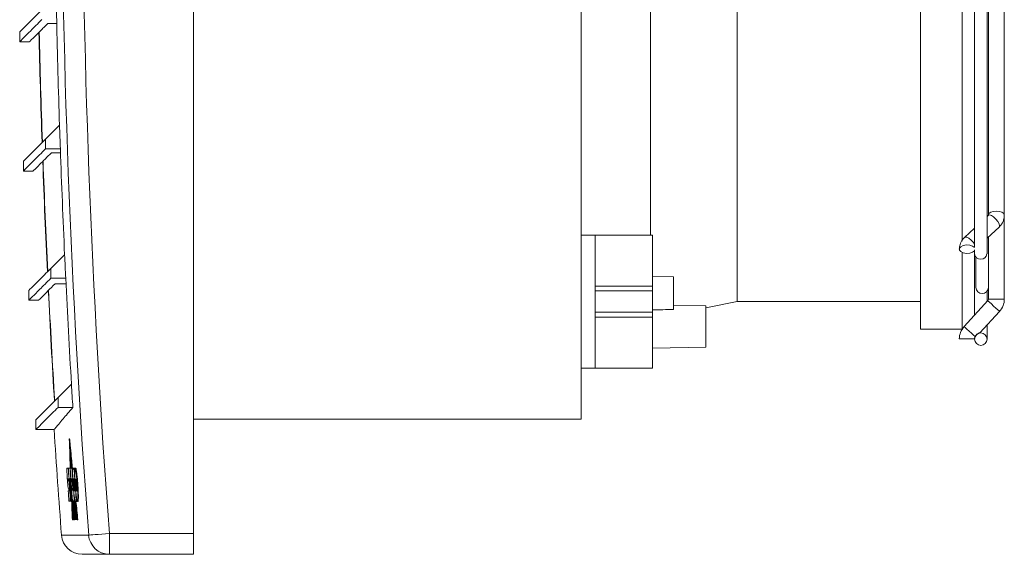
# Model space of a CAD drawing. Header units: millimetres. Extents: x -156 to 568, y -157 to 277.
# Tile 1 of 5: x -156 to -13, y 62 to 139. Entities that reach past the tile are written whole.
import ezdxf

# ---------------------------------------------------------------- set-up
doc = ezdxf.new("R2010")
doc.units = ezdxf.units.MM

msp = doc.modelspace()

# ---------------------------------------------------------------- linework, layer by layer
at = {"color": 7, "linetype": 'Continuous', "lineweight": 15}
for p, q in [((-130.57, 65.17), (-130.57, 274.17)), ((-74.57, 257.67), (-74.57, 81.67)), ((-64.57, 108.27), (-64.57, 190.75)), ((-52.07, 98.67), (-52.07, 190.62)), ((-17.77, 188.23), (-17.77, 106.61)), ((-15.97, 105.56), (-15.97, 188.45)), ((-15.77, 168.46), (-15.77, 111.14)), ((-13.47, 111.14), (-13.47, 168.46)), ((-25.57, 94.67), (-25.57, 151.26)), ((-19.57, 107.4), (-19.57, 151.26)), ((-151.62, 138.84), (-150.34, 138.84)), ((-155.68, 137.61), (-155.68, 136.2)), ((-155.68, 136.2), (-154.27, 136.2)), ((-149.94, 124.16), (-151.96, 122.13)), ((-151.96, 122.13), (-151.96, 120.72)), ((-151.96, 120.72), (-149.82, 120.72)), ((-151.09, 120.18), (-149.8, 120.18)), ((-155.15, 118.94), (-155.15, 117.53)), ((-155.15, 117.53), (-153.73, 117.53)), ((-15.8, 111.12), (-15.97, 110.96)), ((-15.77, 111.18), (-15.77, 111.14)), ((-13.47, 99.04), (-13.47, 111.14)), ((-72.57, 108.27), (-74.57, 108.27)), ((-64.27, 108.27), (-72.57, 108.27)), ((-72.57, 108.27), (-72.57, 100.92)), ((-64.27, 108.27), (-64.27, 100.92)), ((-17.77, 109.29), (-19.22, 107.94)), ((-15.97, 107.82), (-14.23, 109.44)), ((-15.77, 100.72), (-15.77, 108)), ((-149.2, 105.44), (-151.18, 103.47)), ((-19.57, 94.67), (-19.57, 105.78)), ((-17.77, 106.61), (-17.77, 106.54)), ((-17.77, 106.16), (-17.77, 105.98)), ((-17.77, 105.98), (-17.77, 105.88)), ((-17.77, 105.88), (-17.77, 105.56)), ((-17.77, 105.56), (-17.77, 96.71)), ((-17.57, 105.09), (-17.57, 100.72)), ((-151.18, 103.47), (-151.18, 102.05)), ((-151.18, 102.05), (-149.04, 102.05)), ((-150.56, 101.26), (-149, 101.26)), ((-61.27, 102.26), (-64.27, 102.32)), ((-61.27, 97.53), (-61.27, 102.26)), ((-154.37, 100.28), (-154.37, 98.86)), ((-64.27, 100.92), (-72.57, 100.92)), ((-72.57, 100.92), (-72.57, 100.22)), ((-64.27, 100.22), (-72.57, 100.22)), ((-72.57, 100.22), (-72.57, 99.65)), ((-72.57, 99.65), (-72.57, 97.69)), ((-64.27, 100.92), (-64.27, 100.22)), ((-64.27, 100.22), (-64.27, 97.12)), ((-15.97, 98.69), (-15.97, 100.16)), ((-15.77, 100.72), (-15.77, 99.04)), ((-154.37, 98.86), (-152.94, 98.86)), ((-56.57, 98.07), (-61.27, 98.15)), ((-56.57, 97.77), (-52.07, 98.67)), ((-52.07, 98.67), (-25.57, 98.67)), ((-15.86, 98.81), (-19.28, 95.06)), ((-72.57, 97.69), (-72.57, 97.12)), ((-64.27, 97.12), (-72.57, 97.12)), ((-72.57, 97.12), (-72.57, 96.42)), ((-64.27, 97.12), (-64.27, 96.42)), ((-56.57, 98.07), (-56.57, 92.07)), ((-16.99, 94.16), (-14.17, 97.26)), ((-64.27, 96.42), (-72.57, 96.42)), ((-72.57, 96.42), (-72.57, 89.07)), ((-64.27, 96.42), (-64.27, 89.07)), ((-25.57, 94.67), (-19.57, 94.67)), ((-15.97, 93.24), (-15.97, 95.27)), ((-19.97, 93.27), (-17.77, 93.27)), ((-17.77, 93.25), (-17.77, 93.24)), ((-64.27, 91.94), (-56.57, 92.07)), ((-72.57, 89.07), (-74.57, 89.07)), ((-64.27, 89.07), (-72.57, 89.07)), ((-148.21, 86.73), (-150.15, 84.8)), ((-150.15, 84.8), (-150.15, 83.39)), ((-150.15, 83.39), (-148.01, 83.39)), ((-153.34, 81.61), (-153.34, 80.2)), ((-74.57, 81.67), (-130.57, 81.67)), ((-153.34, 80.2), (-150.69, 80.2)), ((-148.47, 78.84), (-148.52, 78.84)), ((-148.41, 78.22), (-148.46, 78.22)), ((-148.4, 77.94), (-148.41, 78.22)), ((-148.38, 77.94), (-148.43, 77.94)), ((-148.32, 77.32), (-148.37, 77.32)), ((-148.3, 77.05), (-148.35, 77.05)), ((-148.31, 77.05), (-148.32, 77.32)), ((-148.23, 76.43), (-148.28, 76.43)), ((-148.21, 76.15), (-148.26, 76.15)), ((-148.14, 75.52), (-148.19, 75.52)), ((-148.67, 74.62), (-148.84, 74.62)), ((-148.67, 74.62), (-148.59, 74.62)), ((-148.42, 74.61), (-148.66, 74.61)), ((-148.42, 74.61), (-148.37, 74.61)), ((-148.14, 74.6), (-148.39, 74.6)), ((-148.12, 75.25), (-148.17, 75.25)), ((-148.14, 74.6), (-148.11, 74.6)), ((-148.11, 74.6), (-148.03, 73.44)), ((-147.84, 74.59), (-147.98, 74.59)), ((-147.84, 74.59), (-147.76, 74.59)), ((-147.68, 74.61), (-147.6, 74.61)), ((-148.73, 73.09), (-148.57, 73.09)), ((-148.72, 72.88), (-148.63, 72.88)), ((-148.63, 72.85), (-148.71, 72.85)), ((-148.63, 72.85), (-148.55, 72.85)), ((-148.57, 73.09), (-148.55, 73.09)), ((-148.55, 73.09), (-148.48, 73.09)), ((-148.4, 73.1), (-148.32, 73.1)), ((-148.32, 73.1), (-148.29, 73.1)), ((-148.21, 73.08), (-148.03, 73.08)), ((-148.09, 72.83), (-148.19, 72.83)), ((-148.09, 72.83), (-148, 71.68)), ((-148.09, 72.83), (-148.05, 72.83)), ((-147.94, 72.06), (-148.05, 73.08)), ((-148.02, 72.81), (-148.04, 72.81)), ((-148.03, 73.6), (-148, 72.86)), ((-148.03, 73.08), (-148.01, 73.08)), ((-147.9, 72.81), (-147.82, 72.81)), ((-147.88, 73.06), (-147.74, 73.06)), ((-147.74, 73.06), (-147.7, 73.06)), ((-147.59, 72.83), (-147.51, 72.83)), ((-147.52, 73.9), (-147.44, 73.9)), ((-148.54, 71.34), (-148.68, 71.34)), ((-148.63, 71.59), (-148.56, 71.59)), ((-148.54, 72.39), (-148.46, 72.39)), ((-148.44, 71.28), (-148.36, 71.28)), ((-148.25, 71.5), (-148.17, 70.25)), ((-148.11, 71.68), (-148, 71.68)), ((-147.92, 71.45), (-148.09, 71.45)), ((-147.94, 71.45), (-148, 72.03)), ((-148, 71.68), (-147.96, 71.68)), ((-147.92, 71.45), (-147.89, 71.45)), ((-147.87, 72.21), (-147.79, 72.21)), ((-147.87, 71.13), (-147.78, 69.89)), ((-147.81, 71.6), (-147.73, 71.6)), ((-147.77, 72.25), (-147.71, 71.35)), ((-147.68, 72.25), (-147.77, 72.25)), ((-147.71, 71.35), (-147.76, 71.35)), ((-147.68, 72.25), (-147.66, 72.25)), ((-147.57, 72.21), (-147.48, 72.21)), ((-147.51, 71.58), (-147.43, 71.58)), ((-147.36, 72.21), (-147.28, 72.21)), ((-148.58, 69.83), (-148.41, 69.83)), ((-148.41, 69.83), (-148.33, 69.83)), ((-148.39, 70.25), (-148.31, 70.25)), ((-148.25, 69.89), (-148.17, 69.89)), ((-148.17, 70.25), (-148.15, 70.25)), ((-148.17, 69.89), (-148.13, 69.89)), ((-148.07, 69.89), (-147.81, 69.89)), ((-147.89, 69.87), (-147.91, 69.87)), ((-147.55, 67.17), (-147.84, 69.89)), ((-147.81, 69.89), (-147.78, 69.89)), ((-147.49, 67.17), (-147.78, 69.89)), ((-147.43, 67.17), (-147.74, 70.12)), ((-147.39, 67.17), (-147.67, 69.79)), ((-147.37, 67.17), (-147.66, 69.89)), ((-147.51, 69.82), (-147.43, 69.82)), ((-147.34, 69.81), (-147.26, 69.81)), ((-147.29, 70.51), (-147.21, 70.51)), ((-148.07, 67.17), (-148.03, 67.17)), ((-148.02, 67.17), (-147.98, 67.17)), ((-147.86, 67.17), (-147.82, 67.17)), ((-147.8, 67.17), (-147.76, 67.17)), ((-147.37, 67.17), (-147.32, 67.17)), ((-147.27, 67.17), (-147.32, 67.17)), ((-142.73, 65.17), (-142.73, 62.17)), ((-142.73, 65.17), (-130.57, 65.17)), ((-130.57, 65.17), (-130.57, 62.17)), ((-142.73, 62.17), (-146.66, 62.17)), ((-130.57, 62.17), (-142.73, 62.17))]:
    msp.add_line(p, q, dxfattribs=at)
at = {"color": 8, "linetype": 'Continuous', "lineweight": 15}
for p, q in [((-15.77, 99.04), (-14.62, 99.04)), ((-14.62, 99.04), (-13.47, 99.04)), ((-149.65, 64.95), (-145.72, 64.95))]:
    msp.add_line(p, q, dxfattribs=at)
at = {"color": 8, "linetype": 'Continuous', "lineweight": 15, "flags": 128}
for points in [[(-14.23, 109.44), (-14.23, 109.44), (-14.17, 109.62), (-14.23, 109.91), (-14.41, 110.25), (-14.69, 110.59), (-15.02, 110.89), (-15.34, 111.1), (-15.62, 111.18), (-15.8, 111.12)], [(-13.47, 111.14), (-13.56, 111.37), (-13.81, 111.57), (-14.18, 111.7), (-14.62, 111.75), (-15.06, 111.7), (-15.44, 111.57), (-15.69, 111.37), (-15.77, 111.18)], [(-17.77, 106.98), (-17.94, 107.22), (-18.25, 107.56), (-18.59, 107.82), (-18.9, 107.97), (-19.14, 107.99), (-19.22, 107.94)], [(-15.86, 98.81), (-15.8, 98.75), (-15.62, 98.58), (-15.34, 98.33), (-15.02, 98.03)], [(-15.02, 98.03), (-14.69, 97.73), (-14.41, 97.48), (-14.23, 97.32), (-14.17, 97.26)], [(-19.28, 95.06), (-19.26, 95.04), (-19.13, 94.92), (-18.88, 94.69), (-18.57, 94.4), (-18.23, 94.1), (-17.92, 93.82), (-17.7, 93.61)]]:
    msp.add_lwpolyline(points, dxfattribs=at)
at = {"color": 7, "linetype": 'Continuous', "lineweight": 15, "flags": 128}
for points in [[(-17.77, 106.49), (-18.05, 106.7), (-18.47, 106.82), (-18.94, 106.85), (-19.4, 106.77), (-19.75, 106.6), (-19.95, 106.37), (-19.95, 106.12), (-19.75, 105.89), (-19.4, 105.72), (-18.94, 105.64), (-18.47, 105.66), (-18.05, 105.79), (-17.77, 106)], [(-148.46, 78.22), (-148.47, 78.29), (-148.48, 78.37), (-148.48, 78.45), (-148.49, 78.53), (-148.5, 78.61), (-148.51, 78.69), (-148.51, 78.76), (-148.52, 78.84)], [(-148.52, 78.84), (-148.5, 78.25), (-148.48, 77.66), (-148.46, 77.07), (-148.44, 76.48), (-148.42, 75.9), (-148.4, 75.31), (-148.38, 74.72), (-148.37, 74.61)], [(-148.41, 78.22), (-148.42, 78.29), (-148.43, 78.37), (-148.43, 78.45), (-148.44, 78.53), (-148.45, 78.61), (-148.46, 78.69), (-148.46, 78.76), (-148.47, 78.84)], [(-148.33, 74.6), (-148.35, 75.05), (-148.37, 75.5), (-148.38, 75.96), (-148.4, 76.41), (-148.42, 76.86), (-148.43, 77.31), (-148.45, 77.76), (-148.46, 78.22)], [(-148.37, 77.32), (-148.38, 77.4), (-148.39, 77.48), (-148.4, 77.55), (-148.4, 77.63), (-148.41, 77.71), (-148.42, 77.78), (-148.43, 77.86), (-148.43, 77.94)], [(-148.43, 77.94), (-148.42, 77.52), (-148.41, 77.1), (-148.39, 76.69), (-148.38, 76.27), (-148.36, 75.85), (-148.35, 75.43), (-148.33, 75.02), (-148.32, 74.6)], [(-148.32, 77.32), (-148.33, 77.4), (-148.34, 77.48), (-148.35, 77.55), (-148.35, 77.63), (-148.36, 77.71), (-148.37, 77.78), (-148.38, 77.86), (-148.38, 77.94)], [(-148.28, 74.6), (-148.29, 74.94), (-148.3, 75.28), (-148.31, 75.62), (-148.33, 75.96), (-148.34, 76.3), (-148.35, 76.64), (-148.36, 76.98), (-148.37, 77.32)], [(-148.28, 76.43), (-148.29, 76.5), (-148.3, 76.58), (-148.31, 76.66), (-148.32, 76.74), (-148.32, 76.81), (-148.33, 76.89), (-148.34, 76.97), (-148.35, 77.05)], [(-148.35, 77.05), (-148.34, 76.74), (-148.33, 76.43), (-148.31, 76.13), (-148.3, 75.82), (-148.29, 75.52), (-148.28, 75.21), (-148.27, 74.91), (-148.26, 74.6)], [(-148.23, 76.43), (-148.24, 76.5), (-148.25, 76.58), (-148.26, 76.66), (-148.27, 76.74), (-148.27, 76.81), (-148.28, 76.89), (-148.29, 76.97), (-148.3, 77.05)], [(-148.22, 74.6), (-148.23, 74.83), (-148.24, 75.06), (-148.25, 75.28), (-148.25, 75.51), (-148.26, 75.74), (-148.27, 75.97), (-148.28, 76.2), (-148.28, 76.43)], [(-148.19, 75.52), (-148.2, 75.6), (-148.21, 75.68), (-148.22, 75.76), (-148.23, 75.84), (-148.23, 75.92), (-148.24, 75.99), (-148.25, 76.07), (-148.26, 76.15)], [(-148.26, 76.15), (-148.25, 75.96), (-148.24, 75.76), (-148.24, 75.57), (-148.23, 75.38), (-148.22, 75.18), (-148.22, 74.99), (-148.21, 74.79), (-148.2, 74.6)], [(-148.23, 76.15), (-148.23, 76.2), (-148.23, 76.43)], [(-148.14, 75.52), (-148.15, 75.6), (-148.16, 75.68), (-148.17, 75.76), (-148.18, 75.84), (-148.18, 75.92), (-148.19, 75.99), (-148.2, 76.07), (-148.21, 76.15)], [(-148.16, 74.6), (-148.17, 74.72), (-148.17, 74.83), (-148.17, 74.95), (-148.18, 75.06), (-148.18, 75.18), (-148.19, 75.29), (-148.19, 75.41), (-148.19, 75.52)], [(-148.14, 75.25), (-148.14, 75.29), (-148.14, 75.41), (-148.14, 75.52)], [(-148.04, 73.98), (-148.04, 74.02), (-148.06, 74.22), (-148.08, 74.43), (-148.1, 74.64), (-148.13, 74.84), (-148.15, 75.05), (-148.17, 75.25)], [(-148.17, 75.25), (-148.16, 75.17), (-148.16, 75.09), (-148.16, 75.01), (-148.16, 74.93), (-148.15, 74.85), (-148.15, 74.76), (-148.15, 74.68), (-148.14, 74.6)], [(-148.03, 74.39), (-148.03, 74.43), (-148.05, 74.64), (-148.08, 74.84), (-148.1, 75.05), (-148.12, 75.25)], [(-147.76, 74.59), (-147.75, 74.4), (-147.73, 74.21), (-147.73, 74.17)], [(-148.81, 73.08), (-148.81, 73.08), (-148.81, 73.08), (-148.81, 73.08), (-148.81, 73.08), (-148.81, 73.08), (-148.81, 73.08), (-148.81, 73.08), (-148.81, 73.08)], [(-148.32, 73.1), (-148.31, 72.9), (-148.3, 72.7), (-148.29, 72.5), (-148.29, 72.3), (-148.28, 72.1), (-148.27, 71.9), (-148.26, 71.7), (-148.25, 71.5)], [(-148.17, 70.25), (-148.18, 70.67), (-148.2, 71.1), (-148.22, 71.53), (-148.23, 71.96), (-148.25, 72.39), (-148.26, 72.69)], [(-148.19, 72.83), (-148.19, 72.86), (-148.19, 72.89), (-148.19, 72.92), (-148.2, 72.95), (-148.2, 72.98), (-148.2, 73.02), (-148.2, 73.05), (-148.21, 73.08)], [(-148.15, 73.08), (-148.15, 73.05), (-148.15, 73.02), (-148.14, 72.98), (-148.14, 72.95), (-148.14, 72.92), (-148.14, 72.89), (-148.14, 72.86), (-148.14, 72.83)], [(-148.1, 72.83), (-148.1, 72.86), (-148.1, 72.89), (-148.1, 72.92), (-148.1, 72.95), (-148.1, 72.98), (-148.1, 73.02), (-148.11, 73.05), (-148.11, 73.08)], [(-148.09, 73.08), (-148.09, 73.05), (-148.09, 73.02), (-148.09, 72.98), (-148.08, 72.95), (-148.08, 72.92), (-148.08, 72.89), (-148.08, 72.86), (-148.08, 72.83)], [(-148.04, 72.81), (-148.04, 72.84), (-148.04, 72.88), (-148.04, 72.91), (-148.04, 72.94), (-148.05, 72.98), (-148.05, 73.01), (-148.05, 73.04), (-148.05, 73.08)], [(-148.05, 72.83), (-148.05, 72.73), (-148.04, 72.63), (-148.03, 72.53), (-148.03, 72.43), (-148.02, 72.33), (-148.01, 72.23), (-148.01, 72.13), (-148, 72.03)], [(-147.9, 71.45), (-147.92, 71.62), (-147.93, 71.79), (-147.95, 71.96), (-147.97, 72.13), (-147.99, 72.3), (-148, 72.47), (-148.02, 72.64), (-148.04, 72.81)], [(-148.22, 72.13), (-148.2, 71.63), (-148.17, 70.88), (-148.14, 70.14), (-148.11, 69.4), (-148.08, 68.66), (-148.05, 67.91), (-148.02, 67.17)], [(-148.09, 71.45), (-148.09, 71.48), (-148.1, 71.5), (-148.1, 71.53), (-148.1, 71.56), (-148.1, 71.59), (-148.1, 71.62), (-148.11, 71.65), (-148.11, 71.68)], [(-148.19, 69.89), (-148.17, 69.55), (-148.16, 69.21), (-148.15, 68.87), (-148.13, 68.53), (-148.12, 68.19), (-148.1, 67.85), (-148.09, 67.51), (-148.07, 67.17)], [(-148.03, 67.17), (-148.05, 67.51), (-148.06, 67.85), (-148.08, 68.19), (-148.09, 68.53), (-148.11, 68.87), (-148.12, 69.21), (-148.14, 69.55), (-148.15, 69.89)], [(-147.98, 67.17), (-148.01, 67.76), (-148.03, 68.35), (-148.06, 68.94), (-148.08, 69.53), (-148.11, 70.11), (-148.13, 70.7), (-148.14, 70.9)], [(-148.1, 70.34), (-148.09, 70.28), (-148.07, 69.76), (-148.05, 69.25), (-148.03, 68.73), (-148.01, 68.21), (-147.99, 67.69), (-147.96, 67.17)], [(-147.93, 67.17), (-147.94, 67.54), (-147.96, 67.9), (-147.97, 68.27), (-147.99, 68.63), (-148, 69), (-148.02, 69.36), (-148.03, 69.73), (-148.04, 69.89)], [(-148.02, 69.89), (-148.01, 69.55), (-148, 69.21), (-147.98, 68.87), (-147.97, 68.53), (-147.95, 68.19), (-147.94, 67.85), (-147.93, 67.51), (-147.91, 67.17)], [(-147.87, 67.17), (-147.89, 67.51), (-147.9, 67.85), (-147.92, 68.19), (-147.93, 68.53), (-147.94, 68.87), (-147.96, 69.21), (-147.97, 69.55), (-147.98, 69.89)], [(-147.97, 69.89), (-147.95, 69.55), (-147.94, 69.21), (-147.93, 68.87), (-147.91, 68.53), (-147.9, 68.19), (-147.88, 67.85), (-147.87, 67.51), (-147.86, 67.17)], [(-147.82, 67.17), (-147.83, 67.51), (-147.85, 67.85), (-147.86, 68.19), (-147.87, 68.53), (-147.89, 68.87), (-147.9, 69.21), (-147.91, 69.55), (-147.93, 69.89)], [(-147.63, 67.17), (-147.66, 67.51), (-147.7, 67.85), (-147.73, 68.18), (-147.77, 68.52), (-147.8, 68.86), (-147.84, 69.2), (-147.87, 69.53), (-147.91, 69.87)], [(-147.91, 69.87), (-147.9, 69.53), (-147.88, 69.2), (-147.87, 68.86), (-147.86, 68.52), (-147.84, 68.18), (-147.83, 67.85), (-147.81, 67.51), (-147.8, 67.17)], [(-147.89, 69.89), (-147.86, 69.55), (-147.82, 69.21), (-147.79, 68.87), (-147.75, 68.53), (-147.72, 68.19), (-147.68, 67.85), (-147.64, 67.51), (-147.61, 67.17)], [(-147.57, 67.17), (-147.6, 67.51), (-147.64, 67.85), (-147.68, 68.19), (-147.71, 68.53), (-147.75, 68.87), (-147.78, 69.21), (-147.82, 69.55), (-147.85, 69.89)], [(-147.32, 67.17), (-147.36, 67.5), (-147.39, 67.83), (-147.43, 68.17), (-147.47, 68.5), (-147.5, 68.83), (-147.54, 69.16), (-147.57, 69.49), (-147.61, 69.82)], [(-147.27, 67.17), (-147.31, 67.5), (-147.34, 67.83), (-147.38, 68.17), (-147.42, 68.5), (-147.45, 68.83), (-147.49, 69.16), (-147.52, 69.49), (-147.56, 69.82)], [(-147.47, 70.31), (-147.45, 70.13), (-147.43, 69.82)], [(-147.82, 68.64), (-147.8, 68.45), (-147.78, 68.27), (-147.76, 68.09), (-147.74, 67.9), (-147.72, 67.72), (-147.71, 67.54), (-147.69, 67.36), (-147.67, 67.17)], [(-147.76, 67.17), (-147.77, 67.36), (-147.78, 67.54), (-147.78, 67.72), (-147.79, 67.9), (-147.8, 68.09), (-147.81, 68.27), (-147.81, 68.45), (-147.82, 68.64)], [(-147.71, 67.17), (-147.72, 67.36), (-147.73, 67.54), (-147.73, 67.72), (-147.74, 67.86)], [(-142.73, 65.17), (-143.29, 65.13), (-143.83, 65.09), (-144.33, 65.05), (-144.77, 65.02), (-145.14, 64.99), (-145.43, 64.97), (-145.62, 64.95), (-145.72, 64.95)]]:
    msp.add_lwpolyline(points, dxfattribs=at)
at = {"color": 7, "linetype": 'Continuous', "lineweight": 15}
msp.add_circle((-16.87, 93.24), 0.9, dxfattribs=at)
for centre, radius, start, end in [((1246.43, 169.67), 1396.08, 175.69801, 184.30199), ((1246.43, 169.67), 1393.09, 175.69801, 184.30199), ((1246.43, 169.67), 1397.1, 181.09915, 181.24216), ((1246.43, 169.67), 1397.1, 181.24216, 181.8669), ((1246.43, 169.67), 1399.7, 181.31462, 181.96636), ((1246.43, 169.67), 1399.66, 181.31295, 181.96472), ((1246.43, 169.67), 1397.1, 181.8669, 182.008), ((1246.43, 169.67), 1397.1, 182.008, 182.63494), ((1246.43, 169.67), 1399.7, 182.07826, 182.73176), ((1246.43, 169.67), 1399.66, 182.07662, 182.73016), ((1246.43, 169.67), 1397.1, 182.63494, 182.7742), ((-16.94, 105.64), 0.837, 185.4562, 274.5726), ((-16.81, 105.64), 0.837, 265.4278, 354.5433), ((1246.43, 169.67), 1397.1, 182.7742, 183.40341), ((1246.43, 169.67), 1399.7, 182.84229, 183.49765), ((1246.43, 169.67), 1399.66, 182.84071, 183.4961), ((-16.67, 100.72), 0.9, 180, 0), ((-16.12, 99.04), 0.35, 317.6513, 0), ((-16.12, 99.04), 2.65, 317.6513, 0), ((-17.32, 93.27), 2.65, 137.6513, 180), ((1246.43, 169.67), 1397.1, 183.40341, 183.5409), ((1246.43, 169.67), 1400, 183.66315, 184.28991), ((1246.43, 169.67), 1398.33, 183.89771, 183.96049), ((1246.43, 169.67), 1398.32, 183.89802, 183.96053), ((1246.43, 169.67), 1398.08, 183.89868, 183.96068), ((1246.43, 169.67), 1398.06, 183.89927, 184.09265), ((1246.43, 169.67), 1397.8, 183.89999, 183.96253), ((1246.43, 169.67), 1397.51, 183.90134, 183.96415), ((1246.43, 169.67), 1398.24, 183.96075, 184.09211), ((1246.43, 169.67), 1398.16, 183.96045, 184.09234), ((1246.43, 169.67), 1398.57, 184.03178, 184.09377), ((1246.43, 169.67), 1397.8, 184.02954, 184.0934), ((1246.43, 169.67), 1397.51, 183.99726, 184.09715), ((-146.66, 65.17), 3, 184.2899, 270), ((-142.73, 65.17), 3, 184.2016, 269.927)]:
    msp.add_arc(centre, radius, start, end, dxfattribs=at)
msp.add_ellipse((50.44, 95.07), major_axis=(179.57, 0), ratio=0.017455, start_param=2.242254, end_param=2.263779, dxfattribs=at)
for points, knots in [([(-152.49, 140.8), (-153.13, 140.16), (-154.41, 138.89), (-155.47, 137.82), (-155.61, 137.68), (-155.68, 137.61)], [0, 0, 0, 0, 0.3334008, 0.6666103, 1, 1, 1, 1]), ([(-155.59, 136.29), (-155.61, 136.26), (-155.71, 136.17), (-155.19, 136.69), (-154.21, 137.67), (-153.07, 138.81), (-152.49, 139.39)], [0, 0, 0, 0, 0.120098, 0.4136189, 0.7069618, 1, 1, 1, 1]), ([(-154.27, 136.2), (-154.26, 136.2), (-154.25, 136.21), (-154.05, 136.42), (-153.54, 136.92), (-152.77, 137.69), (-152, 138.46), (-151.62, 138.84)], [0, 0, 0, 0, 0.096102, 0.315325, 0.534547, 0.767221, 1, 1, 1, 1]), ([(-151.96, 122.13), (-152.6, 121.49), (-153.87, 120.22), (-154.94, 119.16), (-155.08, 119.01), (-155.15, 118.94)], [0, 0, 0, 0, 0.3334008, 0.6666103, 1, 1, 1, 1]), ([(-155.05, 117.63), (-155.08, 117.6), (-155.18, 117.5), (-154.66, 118.02), (-153.68, 119), (-152.53, 120.15), (-151.96, 120.72)], [0, 0, 0, 0, 0.120098, 0.413619, 0.706962, 1, 1, 1, 1]), ([(-153.73, 117.53), (-153.73, 117.54), (-153.72, 117.55), (-153.51, 117.75), (-153.01, 118.26), (-152.24, 119.03), (-151.47, 119.79), (-151.09, 120.18)], [0, 0, 0, 0, 0.0961025, 0.3153249, 0.5345473, 0.7672212, 1, 1, 1, 1]), ([(-15.78, 111.15), (-15.77, 111.15), (-15.77, 111.15), (-15.79, 111.13), (-15.8, 111.12)], [0, 0, 0, 0, 0.819376, 1, 1, 1, 1]), ([(-14.23, 109.44), (-14.1, 109.58), (-13.77, 109.93), (-13.51, 110.53), (-13.48, 110.98), (-13.47, 111.14)], [0, 0, 0, 0, 0.298297, 0.744028, 1, 1, 1, 1]), ([(-19.22, 107.94), (-19.35, 107.8), (-19.67, 107.45), (-19.93, 106.85), (-19.96, 106.41), (-19.97, 106.24)], [0, 0, 0, 0, 0.298303, 0.74403, 1, 1, 1, 1]), ([(-151.18, 103.47), (-151.82, 102.83), (-153.09, 101.55), (-154.16, 100.49), (-154.3, 100.35), (-154.37, 100.28)], [0, 0, 0, 0, 0.3334008, 0.6666103, 1, 1, 1, 1]), ([(-154.27, 98.96), (-154.3, 98.93), (-154.4, 98.83), (-153.88, 99.35), (-152.9, 100.33), (-151.75, 101.48), (-151.18, 102.05)], [0, 0, 0, 0, 0.120098, 0.413619, 0.706962, 1, 1, 1, 1]), ([(-152.94, 98.88), (-152.94, 98.87), (-152.98, 98.83), (-152.81, 99.01), (-152.39, 99.43), (-151.67, 100.14), (-150.93, 100.89), (-150.56, 101.26)], [0, 0, 0, 0, 0.037223, 0.267718, 0.498214, 0.749048, 1, 1, 1, 1]), ([(-16.99, 94.16), (-16.99, 94.16), (-17, 94.16), (-17.1, 94.13), (-17.26, 94.07), (-17.43, 93.97), (-17.56, 93.84), (-17.65, 93.71), (-17.69, 93.64), (-17.7, 93.61)], [0, 0, 0, 0, 0.128483, 0.32138, 0.499956, 0.654055, 0.793809, 0.928575, 1, 1, 1, 1]), ([(-17.7, 93.61), (-17.71, 93.58), (-17.74, 93.51), (-17.77, 93.39), (-17.77, 93.31), (-17.77, 93.27)], [0, 0, 0, 0, 0.308198, 0.729024, 1, 1, 1, 1]), ([(-150.15, 84.8), (-150.78, 84.16), (-152.06, 82.89), (-153.12, 81.82), (-153.27, 81.68), (-153.34, 81.61)], [0, 0, 0, 0, 0.333401, 0.66661, 1, 1, 1, 1]), ([(-153.24, 80.29), (-153.27, 80.26), (-153.36, 80.17), (-152.85, 80.69), (-151.86, 81.67), (-150.72, 82.81), (-150.15, 83.39)], [0, 0, 0, 0, 0.120098, 0.413619, 0.706962, 1, 1, 1, 1]), ([(-150.68, 80.23), (-150.69, 80.22), (-150.71, 80.2), (-150.5, 80.45), (-150.08, 80.94), (-149.48, 81.65), (-148.79, 82.46), (-148.27, 83.08), (-148.01, 83.39)], [0, 0, 0, 0, 0.09848, 0.298204, 0.497928, 0.697652, 0.848811, 1, 1, 1, 1]), ([(-148.84, 74.62), (-148.85, 74.61), (-148.86, 74.58), (-148.86, 74.39), (-148.86, 74.22), (-148.86, 74.17)], [0, 0, 0, 0, 0.370668, 0.78541, 1, 1, 1, 1]), ([(-148.86, 74.17), (-148.86, 74.05), (-148.85, 73.79), (-148.83, 73.4), (-148.81, 73.15), (-148.81, 73.08)], [0, 0, 0, 0, 0.3854959, 0.8183235, 1, 1, 1, 1]), ([(-147.98, 74.59), (-148, 74.56), (-148.03, 74.52), (-148.04, 74.25), (-148.04, 74.05), (-148.04, 73.94)], [0, 0, 0, 0, 0.5124604, 0.7502975, 1, 1, 1, 1]), ([(-147.68, 74.61), (-147.69, 74.59), (-147.72, 74.54), (-147.73, 74.26), (-147.73, 73.99), (-147.73, 73.9)], [0, 0, 0, 0, 0.3691637, 0.7842103, 1, 1, 1, 1]), ([(-147.52, 73.9), (-147.55, 74.05), (-147.59, 74.37), (-147.64, 74.58), (-147.67, 74.6), (-147.68, 74.61)], [0, 0, 0, 0, 0.3688968, 0.8018353, 1, 1, 1, 1]), ([(-147.6, 74.61), (-147.58, 74.59), (-147.55, 74.54), (-147.49, 74.25), (-147.46, 73.99), (-147.44, 73.9)], [0, 0, 0, 0, 0.369197, 0.784536, 1, 1, 1, 1]), ([(-148.81, 73.08), (-148.79, 72.88), (-148.77, 72.59), (-148.74, 72.24), (-148.72, 72.09), (-148.71, 72.02)], [0, 0, 0, 0, 0.506943, 0.747393, 1, 1, 1, 1]), ([(-148.73, 73.06), (-148.73, 73.07), (-148.73, 73.08), (-148.73, 73.09), (-148.73, 73.09), (-148.73, 73.09)], [0, 0, 0, 0, 0.516994, 0.750627, 1, 1, 1, 1]), ([(-148.72, 72.96), (-148.72, 72.98), (-148.72, 73), (-148.73, 73.03), (-148.73, 73.05), (-148.73, 73.06)], [0, 0, 0, 0, 0.45617, 0.723246, 1, 1, 1, 1]), ([(-148.72, 72.88), (-148.72, 72.89), (-148.72, 72.91), (-148.72, 72.94), (-148.72, 72.96), (-148.72, 72.96)], [0, 0, 0, 0, 0.390677, 0.832507, 1, 1, 1, 1]), ([(-148.71, 72.85), (-148.71, 72.86), (-148.71, 72.86), (-148.71, 72.87), (-148.71, 72.88), (-148.72, 72.88)], [0, 0, 0, 0, 0.367717, 0.767715, 1, 1, 1, 1]), ([(-148.64, 72.96), (-148.64, 72.95), (-148.64, 72.93), (-148.64, 72.9), (-148.64, 72.89), (-148.63, 72.88)], [0, 0, 0, 0, 0.390658, 0.828184, 1, 1, 1, 1]), ([(-148.54, 72.39), (-148.55, 72.49), (-148.58, 72.7), (-148.61, 72.84), (-148.62, 72.85), (-148.63, 72.85)], [0, 0, 0, 0, 0.3640402, 0.8012793, 1, 1, 1, 1]), ([(-148.55, 72.85), (-148.54, 72.84), (-148.52, 72.81), (-148.49, 72.63), (-148.47, 72.45), (-148.46, 72.39)], [0, 0, 0, 0, 0.364678, 0.766021, 1, 1, 1, 1]), ([(-148.04, 73.94), (-148.04, 73.92), (-148.04, 73.86), (-148.03, 73.75), (-148.03, 73.66), (-148.03, 73.6)], [0, 0, 0, 0, 0.250942, 0.501885, 1, 1, 1, 1]), ([(-148, 72.86), (-147.99, 72.82), (-147.99, 72.74), (-147.98, 72.58), (-147.97, 72.46), (-147.97, 72.38)], [0, 0, 0, 0, 0.255335, 0.510661, 1, 1, 1, 1]), ([(-147.9, 72.81), (-147.9, 72.86), (-147.9, 72.98), (-147.89, 73.05), (-147.88, 73.06), (-147.88, 73.06)], [0, 0, 0, 0, 0.369613, 0.797029, 1, 1, 1, 1]), ([(-147.87, 72.21), (-147.87, 72.29), (-147.89, 72.48), (-147.89, 72.68), (-147.9, 72.78), (-147.9, 72.81)], [0, 0, 0, 0, 0.385032, 0.829623, 1, 1, 1, 1]), ([(-147.8, 73.06), (-147.8, 73.05), (-147.81, 73.04), (-147.82, 72.93), (-147.82, 72.84), (-147.82, 72.81)], [0, 0, 0, 0, 0.369773, 0.786361, 1, 1, 1, 1]), ([(-147.82, 72.81), (-147.81, 72.74), (-147.81, 72.6), (-147.8, 72.38), (-147.79, 72.25), (-147.79, 72.21)], [0, 0, 0, 0, 0.3853689, 0.8139541, 1, 1, 1, 1]), ([(-147.73, 73.9), (-147.73, 73.71), (-147.72, 73.32), (-147.69, 72.7), (-147.66, 72.32), (-147.66, 72.21)], [0, 0, 0, 0, 0.386056, 0.816351, 1, 1, 1, 1]), ([(-147.57, 73.08), (-147.58, 73.08), (-147.59, 73.06), (-147.59, 72.96), (-147.59, 72.86), (-147.59, 72.83)], [0, 0, 0, 0, 0.36764, 0.782803, 1, 1, 1, 1]), ([(-147.59, 72.83), (-147.59, 72.76), (-147.59, 72.61), (-147.58, 72.39), (-147.57, 72.25), (-147.57, 72.21)], [0, 0, 0, 0, 0.387401, 0.815918, 1, 1, 1, 1]), ([(-147.52, 72.83), (-147.53, 72.88), (-147.54, 73), (-147.56, 73.08), (-147.57, 73.08), (-147.57, 73.08)], [0, 0, 0, 0, 0.368952, 0.802492, 1, 1, 1, 1]), ([(-147.36, 72.21), (-147.38, 72.45), (-147.42, 72.96), (-147.48, 73.53), (-147.51, 73.82), (-147.52, 73.9)], [0, 0, 0, 0, 0.3839105, 0.8260643, 1, 1, 1, 1]), ([(-147.46, 72.21), (-147.46, 72.29), (-147.48, 72.48), (-147.5, 72.69), (-147.51, 72.8), (-147.52, 72.83)], [0, 0, 0, 0, 0.384111, 0.826206, 1, 1, 1, 1]), ([(-147.44, 73.9), (-147.42, 73.72), (-147.37, 73.32), (-147.32, 72.7), (-147.29, 72.32), (-147.28, 72.21)], [0, 0, 0, 0, 0.384075, 0.819175, 1, 1, 1, 1]), ([(-148.71, 72.02), (-148.7, 71.92), (-148.67, 71.7), (-148.65, 71.61), (-148.63, 71.6), (-148.63, 71.59)], [0, 0, 0, 0, 0.395441, 0.868559, 1, 1, 1, 1]), ([(-148.56, 71.59), (-148.56, 71.59), (-148.56, 71.59), (-148.55, 71.58), (-148.55, 71.56), (-148.55, 71.56)], [0, 0, 0, 0, 0.346274, 0.740872, 1, 1, 1, 1]), ([(-148.55, 71.56), (-148.55, 71.54), (-148.55, 71.52), (-148.55, 71.48), (-148.54, 71.46), (-148.54, 71.46)], [0, 0, 0, 0, 0.445555, 0.931782, 1, 1, 1, 1]), ([(-148.44, 71.28), (-148.45, 71.44), (-148.48, 71.78), (-148.51, 72.16), (-148.54, 72.34), (-148.54, 72.39)], [0, 0, 0, 0, 0.392167, 0.836858, 1, 1, 1, 1]), ([(-148.54, 71.46), (-148.54, 71.44), (-148.54, 71.42), (-148.54, 71.39), (-148.54, 71.37), (-148.54, 71.37)], [0, 0, 0, 0, 0.4008, 0.870239, 1, 1, 1, 1]), ([(-148.54, 71.37), (-148.54, 71.36), (-148.54, 71.35), (-148.54, 71.34), (-148.54, 71.34), (-148.54, 71.34)], [0, 0, 0, 0, 0.356249, 0.786552, 1, 1, 1, 1]), ([(-148.46, 72.39), (-148.45, 72.27), (-148.42, 72), (-148.38, 71.6), (-148.37, 71.35), (-148.36, 71.28)], [0, 0, 0, 0, 0.392244, 0.834424, 1, 1, 1, 1]), ([(-148.39, 70.25), (-148.39, 70.36), (-148.4, 70.58), (-148.42, 70.96), (-148.44, 71.2), (-148.44, 71.28)], [0, 0, 0, 0, 0.363436, 0.774898, 1, 1, 1, 1]), ([(-148.36, 71.28), (-148.35, 71.15), (-148.33, 70.84), (-148.31, 70.48), (-148.31, 70.31), (-148.31, 70.25)], [0, 0, 0, 0, 0.362977, 0.799784, 1, 1, 1, 1]), ([(-147.97, 72.38), (-147.95, 72.11), (-147.91, 71.58), (-147.84, 70.85), (-147.77, 70.27), (-147.7, 69.89), (-147.67, 69.84), (-147.65, 69.82)], [0, 0, 0, 0, 0.2029531, 0.4059378, 0.6094006, 0.8130733, 1, 1, 1, 1]), ([(-147.81, 71.6), (-147.82, 71.66), (-147.84, 71.81), (-147.86, 72.03), (-147.87, 72.16), (-147.87, 72.21)], [0, 0, 0, 0, 0.385621, 0.816258, 1, 1, 1, 1]), ([(-147.76, 71.35), (-147.76, 71.35), (-147.78, 71.37), (-147.79, 71.47), (-147.81, 71.56), (-147.81, 71.6)], [0, 0, 0, 0, 0.3667916, 0.7824769, 1, 1, 1, 1]), ([(-147.79, 72.21), (-147.78, 72.12), (-147.77, 71.93), (-147.75, 71.73), (-147.73, 71.62), (-147.73, 71.6)], [0, 0, 0, 0, 0.385224, 0.836344, 1, 1, 1, 1]), ([(-147.66, 72.21), (-147.64, 71.97), (-147.6, 71.45), (-147.54, 70.88), (-147.51, 70.59), (-147.5, 70.51)], [0, 0, 0, 0, 0.383529, 0.827936, 1, 1, 1, 1]), ([(-147.57, 72.21), (-147.56, 72.12), (-147.54, 71.93), (-147.52, 71.71), (-147.51, 71.61), (-147.51, 71.58)], [0, 0, 0, 0, 0.385946, 0.833896, 1, 1, 1, 1]), ([(-147.51, 71.58), (-147.5, 71.53), (-147.48, 71.41), (-147.46, 71.34), (-147.45, 71.33), (-147.45, 71.33)], [0, 0, 0, 0, 0.366316, 0.796752, 1, 1, 1, 1]), ([(-147.43, 71.58), (-147.43, 71.65), (-147.43, 71.8), (-147.45, 72.02), (-147.46, 72.16), (-147.46, 72.21)], [0, 0, 0, 0, 0.38545, 0.81583, 1, 1, 1, 1]), ([(-147.45, 71.33), (-147.45, 71.33), (-147.44, 71.35), (-147.43, 71.45), (-147.43, 71.55), (-147.43, 71.58)], [0, 0, 0, 0, 0.370334, 0.785226, 1, 1, 1, 1]), ([(-147.29, 70.51), (-147.29, 70.7), (-147.3, 71.09), (-147.33, 71.71), (-147.36, 72.09), (-147.36, 72.21)], [0, 0, 0, 0, 0.384141, 0.813857, 1, 1, 1, 1]), ([(-147.28, 72.21), (-147.27, 71.97), (-147.23, 71.45), (-147.21, 70.88), (-147.21, 70.59), (-147.21, 70.51)], [0, 0, 0, 0, 0.3838698, 0.8257118, 1, 1, 1, 1]), ([(-148.41, 69.83), (-148.41, 69.84), (-148.39, 69.87), (-148.39, 70.05), (-148.39, 70.21), (-148.39, 70.25)], [0, 0, 0, 0, 0.38561, 0.84502, 1, 1, 1, 1]), ([(-148.31, 70.25), (-148.31, 70.15), (-148.31, 69.96), (-148.32, 69.84), (-148.33, 69.83), (-148.33, 69.83)], [0, 0, 0, 0, 0.386443, 0.8035, 1, 1, 1, 1]), ([(-147.5, 70.51), (-147.47, 70.36), (-147.43, 70.04), (-147.38, 69.84), (-147.35, 69.82), (-147.34, 69.81)], [0, 0, 0, 0, 0.368488, 0.799409, 1, 1, 1, 1]), ([(-147.34, 69.81), (-147.33, 69.83), (-147.3, 69.87), (-147.29, 70.16), (-147.29, 70.42), (-147.29, 70.51)], [0, 0, 0, 0, 0.370917, 0.788021, 1, 1, 1, 1]), ([(-147.21, 70.51), (-147.21, 70.36), (-147.21, 70.04), (-147.23, 69.84), (-147.25, 69.82), (-147.26, 69.81)], [0, 0, 0, 0, 0.370746, 0.798637, 1, 1, 1, 1])]:
    msp.add_open_spline(points, degree=3, knots=knots, dxfattribs=at)

doc.saveas('drawing.dxf')
